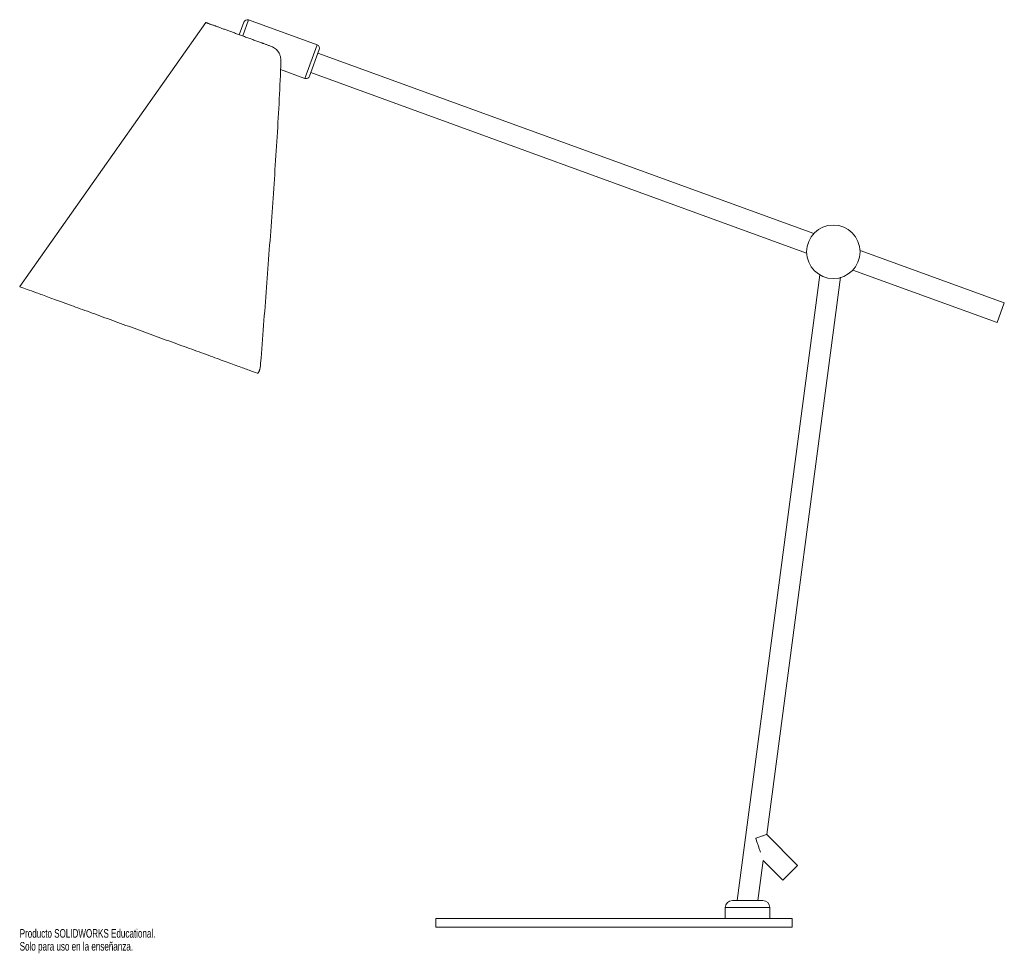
# Paper-space layout '_Posterior' of a CAD drawing. Header units: millimetres. Extents: x -334 to 219, y -15 to 509.
import ezdxf

# ---------------------------------------------------------------- set-up
doc = ezdxf.new("R2010")
doc.units = ezdxf.units.MM
doc.styles.add('SLDTEXTSTYLE0', font='TXT', dxfattribs={"width": 0.7})

psp = doc.layouts.new('_Posterior')

# ---------------------------------------------------------------- linework, layer by layer
at = {"color": 8, "linetype": 'Continuous', "lineweight": 15}
for p, q in [((-205.13, 509.13), (-208.4, 500.14)), ((-166.6, 495.11), (-173.44, 476.31)), ((87.5, 11), (62.5, 11))]:
    psp.add_line(p, q, dxfattribs=at)
at = {"color": 7, "linetype": 'Continuous', "lineweight": 15}
for p, q in [((-166.6, 495.11), (-205.13, 509.13)), ((-229.08, 507.66), (-333.57, 359.46)), ((-207.69, 507.93), (-210.28, 500.82)), ((-165.41, 492.54), (-170.88, 477.51)), ((112.18, 389.22), (-166.14, 490.52)), ((-187.15, 481.3), (-173.44, 476.31)), ((-170.14, 479.53), (108.18, 378.23)), ((219.13, 350.3), (138.14, 379.77)), ((115.61, 366.14), (69.15, 15)), ((134.14, 368.78), (215.13, 339.3)), ((85.75, 52.05), (127.12, 364.71)), ((215.13, 339.3), (219.13, 350.3)), ((103.06, 34.74), (85.75, 52.05)), ((80.85, 15), (83.82, 37.43)), ((83.82, 37.43), (94.79, 26.46)), ((103.06, 34.74), (94.79, 26.46)), ((66.5, 15), (83.5, 15)), ((62.5, 11), (62.5, 5)), ((87.5, 5), (87.5, 11)), ((-100, 5), (-100, 0)), ((-100, 5), (100, 5)), ((-100, 0), (100, 0)), ((100, 0), (100, 5))]:
    psp.add_line(p, q, dxfattribs=at)
psp.add_circle((123.16, 379), 15, dxfattribs=at)
for centre, radius, start, end in [((-205.81, 507.25), 2, 70, 160), ((-167.29, 493.23), 2, 340, 70), ((-172.76, 478.19), 2, 250, 340), ((66.5, 11), 4, 90, 180), ((83.5, 11), 4, 0, 90)]:
    psp.add_arc(centre, radius, start, end, dxfattribs=at)
for points, knots in [([(-229.08, 507.66), (-229.08, 507.66), (-229.08, 507.66), (-229.07, 507.65), (-229.05, 507.65), (-229.02, 507.64), (-228.95, 507.61), (-228.83, 507.57), (-228.64, 507.5), (-228.38, 507.41), (-228.08, 507.29), (-227.71, 507.16), (-227.3, 507.01), (-226.83, 506.84), (-226.31, 506.65), (-225.74, 506.45), (-225.13, 506.22), (-224.46, 505.98), (-223.75, 505.72), (-223, 505.45), (-222.2, 505.16), (-221.37, 504.85), (-220.49, 504.53), (-219.59, 504.2), (-218.64, 503.86), (-217.67, 503.51), (-216.66, 503.14), (-215.63, 502.77), (-214.58, 502.38), (-213.5, 501.99), (-212.41, 501.59), (-211.3, 501.19), (-210.17, 500.78), (-209.03, 500.36), (-207.89, 499.95), (-206.74, 499.53), (-205.59, 499.11), (-204.43, 498.69), (-203.28, 498.27), (-202.14, 497.85), (-201, 497.44), (-199.88, 497.03), (-198.76, 496.63), (-197.85, 496.29), (-197.13, 496.03), (-196.51, 495.81), (-195.81, 495.55), (-195.05, 495.27), (-194.3, 495), (-193.56, 494.73), (-193.08, 494.56), (-192.84, 494.47)], [0, 0, 0, 0, 0.007627, 0.0152576, 0.0228938, 0.0343354, 0.0457872, 0.0686789, 0.0915706, 0.1144624, 0.1373541, 0.1602458, 0.1831375, 0.2060292, 0.228921, 0.2518127, 0.2747044, 0.2975961, 0.3204878, 0.3433795, 0.3662713, 0.389163, 0.4120547, 0.4349464, 0.4578381, 0.4807299, 0.5036216, 0.5265133, 0.549405, 0.5722967, 0.5951884, 0.6180802, 0.6409719, 0.6638636, 0.6867553, 0.709647, 0.7325388, 0.7554305, 0.7783222, 0.8012139, 0.8241056, 0.8469973, 0.8698891, 0.8927808, 0.9042224, 0.9156742, 0.9325359, 0.9494014, 0.9662696, 0.9831375, 1, 1, 1, 1]), ([(-186.96, 485.95), (-186.95, 486.49), (-186.97, 487.02), (-187.07, 487.8), (-187.11, 488.06), (-187.22, 488.56), (-187.28, 488.81), (-187.42, 489.28), (-187.5, 489.51), (-187.67, 489.96), (-187.77, 490.18), (-188.08, 490.8), (-188.32, 491.18), (-188.85, 491.89), (-189.15, 492.21), (-189.78, 492.8), (-190.12, 493.06), (-190.83, 493.54), (-191.21, 493.75), (-192, 494.14), (-192.41, 494.31), (-192.84, 494.47)], [0, 0, 0, 0, 0.125, 0.125, 0.1875, 0.1875, 0.25, 0.25, 0.3125, 0.3125, 0.375, 0.375, 0.5, 0.5, 0.625, 0.625, 0.75, 0.75, 0.875, 0.875, 1, 1, 1, 1]), ([(-198.3, 316.61), (-197.19, 330.71), (-196.1, 344.81), (-193.96, 373.02), (-192.92, 387.13), (-191.41, 408.29), (-190.92, 415.34), (-189.96, 429.45), (-189.5, 436.51), (-188.64, 450.63), (-188.23, 457.69), (-187.51, 471.82), (-187.19, 478.88), (-186.96, 485.95)], [0, 0, 0, 0, 0.25, 0.25, 0.5, 0.5, 0.625, 0.625, 0.75, 0.75, 0.875, 0.875, 1, 1, 1, 1]), ([(-333.57, 359.46), (-333.57, 359.46), (-333.21, 359.33), (-331.78, 358.81), (-330.7, 358.42), (-327.89, 357.39), (-326.14, 356.76), (-322.03, 355.26), (-319.66, 354.4), (-314.38, 352.47), (-311.46, 351.41), (-305.18, 349.13), (-301.82, 347.9), (-294.73, 345.32), (-291.02, 343.97), (-283.36, 341.18), (-279.41, 339.75), (-271.42, 336.84), (-267.36, 335.36), (-259.28, 332.42), (-255.26, 330.96), (-247.35, 328.08), (-243.47, 326.67), (-235.98, 323.94), (-232.38, 322.63), (-225.55, 320.14), (-222.33, 318.97), (-216.38, 316.8), (-213.64, 315.81), (-208.75, 314.03), (-206.59, 313.24), (-202.92, 311.91), (-201.4, 311.35), (-200.23, 310.93)], [0, 0, 0, 0, 0.0625, 0.0625, 0.125, 0.125, 0.1875, 0.1875, 0.25, 0.25, 0.3125, 0.3125, 0.375, 0.375, 0.4375, 0.4375, 0.5, 0.5, 0.5625, 0.5625, 0.625, 0.625, 0.6875, 0.6875, 0.75, 0.75, 0.8125, 0.8125, 0.875, 0.875, 0.9375, 0.9375, 1, 1, 1, 1]), ([(-200.23, 310.93), (-200.12, 310.89), (-200.01, 310.89), (-199.85, 310.95), (-199.8, 310.98), (-199.69, 311.06), (-199.64, 311.11), (-199.48, 311.29), (-199.39, 311.45), (-199.24, 311.75), (-199.19, 311.86), (-199.1, 312.1), (-199.01, 312.35), (-198.93, 312.63), (-198.85, 312.93), (-198.81, 313.09), (-198.7, 313.58), (-198.63, 313.92), (-198.51, 314.65), (-198.46, 315.04), (-198.37, 315.81), (-198.33, 316.21), (-198.3, 316.61)], [0, 0, 0, 0, 0.125, 0.125, 0.1875, 0.1875, 0.25, 0.25, 0.375, 0.375, 0.4375, 0.4375, 0.5, 0.5625, 0.5625, 0.625, 0.625, 0.75, 0.75, 0.875, 0.875, 1, 1, 1, 1]), ([(79.62, 49.91), (79.62, 49.91), (80.38, 50.17), (81.89, 50.7), (83.86, 51.39), (85.18, 51.85), (85.78, 52.06), (85.7, 52.03), (85.68, 52.02)], [0, 0, 0, 0, 0.001781, 0.247886, 0.494459, 0.725949, 0.933104, 1, 1, 1, 1]), ([(82.22, 42.18), (82.01, 42.8), (81.8, 43.43), (81.37, 44.71), (81.15, 45.35), (80.72, 46.64), (80.5, 47.29), (80.17, 48.27), (80.06, 48.59), (79.9, 49.08), (79.84, 49.25), (79.73, 49.58), (79.67, 49.74), (79.62, 49.91)], [0, 0, 0, 0, 0.25, 0.25, 0.5, 0.5, 0.75, 0.75, 0.875, 0.875, 0.9375, 0.9375, 1, 1, 1, 1])]:
    psp.add_open_spline(points, degree=3, knots=knots, dxfattribs=at)

# ---------------------------------------------------------------- texts
at = {"color": 7, "linetype": 'Continuous', "char_height": 4.8336, "attachment_point": 1, "style": 'SLDTEXTSTYLE0'}
for s, insert in [('Producto SOLIDWORKS Educational.', (-333.57, -1.02)), ('Solo para uso en la enseñanza.', (-333.57, -8.27))]:
    psp.add_mtext(s, dxfattribs=dict(at, insert=insert))

doc.saveas('drawing.dxf')
